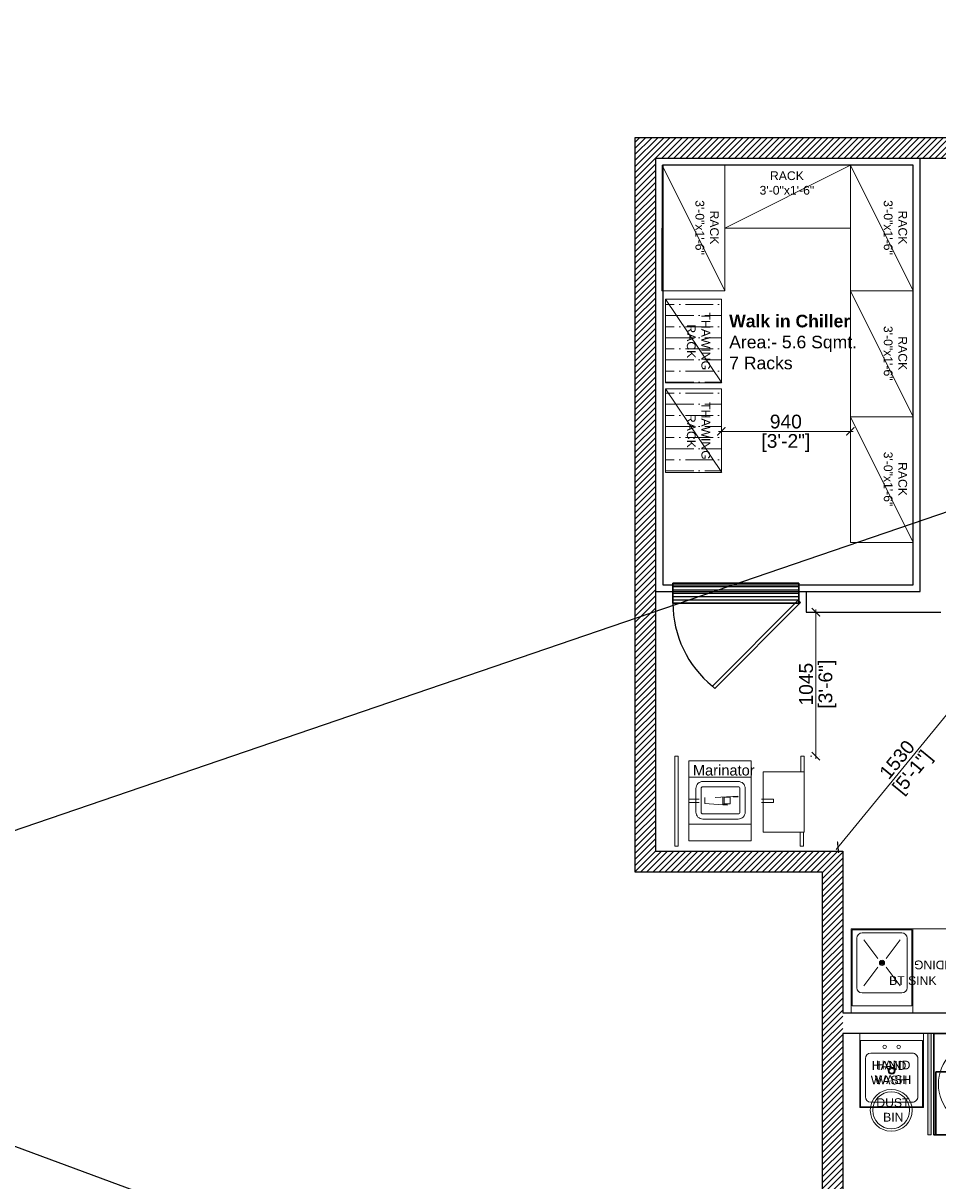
# Model space of a CAD drawing. Header units: millimetres. Extents: x -39166 to 36719, y -31650 to 11510.
# Tile 32 of 38: x 15086 to 21741, y 3093 to 11510. Entities that reach past the tile are written whole.
import ezdxf

# ---------------------------------------------------------------- set-up
doc = ezdxf.new("R2010")
doc.units = ezdxf.units.MM
doc.header["$LTSCALE"] = 500
doc.header["$MEASUREMENT"] = 0
doc.header["$PDMODE"] = 35
doc.header["$PDSIZE"] = -9
doc.linetypes.add('DOT2', pattern=[0.125, 0, -0.125])
doc.linetypes.add('L1-1 08-30-2012$0$HIDDENX2', pattern=[0.75, 0.5, -0.25])
for name, color, linetype, lineweight in [('02_EQUIPMENT-NON VEG', 1, 'Continuous', 0), ('02_EQUIPMENT-TEXT', 7, 'Continuous', 0), ('boh partition', 7, 'Continuous', 5), ('DIM', 7, 'Continuous', 9), ('equipment', 124, 'Continuous', 0), ('Equipment Name', 7, 'Continuous', 5), ('TEXT-1', 7, 'Continuous', 5)]:
    doc.layers.add(name, color=color, linetype=linetype, lineweight=lineweight)
doc.layers.add('cold room', color=5, linetype='Continuous')
doc.layers.add('elec fc text', color=7, linetype='Continuous')
doc.styles.get("Standard").update_dxf_attribs({"font": 'arial.ttf', "height": 100})
doc.dimstyles.new('FT-Mts', dxfattribs={"dimscale": 10, "dimtxt": 20, "dimasz": 6, "dimexe": 5, "dimexo": 5, "dimgap": 2, "dimtad": 0, "dimtoh": 1, "dimdec": 0, "dimzin": 9, "dimdsep": 46, "dimtxsty": 'Standard', "dimblk": 'ARCHTICK', "dimcen": 5, "dimdle": 2, "dimclrd": 256, "dimclre": 253, "dimclrt": 6, "dimadec": 0, "dimazin": 2, "dimtfac": 1, "dimtdec": 0, "dimtofl": 0, "dimtmove": 0, "dimatfit": 3, "dimfxl": 0, "dimtolj": 1, "dimtzin": 0, "dimlwd": -1, "dimlwe": 0, "dimarcsym": 0})

# ---------------------------------------------------------------- blocks, each defined once
blk = doc.blocks.new('fxf')
at = {"linetype": 'ByBlock', "lineweight": -2}
h = blk.add_hatch(dxfattribs=at)
h.set_pattern_fill('_USER', color=0, angle=1800, style=0, pattern_type=0)
h.set_pattern_definition([(180, (101897.2151, 47185.4761), (7e-16, 1), [])])
h.paths.add_polyline_path([(101163.29, 47190.13), (101200.79, 47190.13), (101200.79, 47184.13), (101163.29, 47184.13)])
h = blk.add_hatch(dxfattribs=at)
h.set_pattern_fill('_USER', color=0, angle=1800, style=0, pattern_type=0)
h.set_pattern_definition([(180, (101897.2151, 47185.4761), (7e-16, 1), [])])
h.paths.add_polyline_path([(101200.79, 47190.13), (101163.29, 47190.13), (101163.29, 47184.13), (101200.79, 47184.13)])
at = {"color": 0, "linetype": 'ByBlock', "lineweight": -2, "elevation": 0}
blk.add_lwpolyline([(101162.73, 47189.94), (101163.43, 47189.23), (101188.99, 47214.78), (101188.27, 47215.48)], close=True, dxfattribs=at)
at = {"color": 0, "linetype": 'ByBlock', "lineweight": -2}
for points in [[(101163.29, 47190.13), (101200.79, 47190.13), (101200.79, 47184.13), (101163.29, 47184.13), (101163.29, 47190.13)], [(101200.79, 47190.13), (101163.29, 47190.13), (101163.29, 47184.13), (101200.79, 47184.13), (101200.79, 47190.13)]]:
    blk.add_lwpolyline(points, dxfattribs=at)
blk.add_arc((101168.91, 47190.02, 0), 31.88, 0.1997, 50.9649, dxfattribs=at)
blk = doc.blocks.new('SSSSS')
at = {"layer": '02_EQUIPMENT-NON VEG'}
for p, q in [((-5340.21, -6682.99), (-5340.21, -6683.98)), ((-5335.7, -6682.99), (-5340.21, -6682.99)), ((-5335.7, -6683.98), (-5340.21, -6683.98)), ((-5314.42, -6683.14), (-5318.46, -6683.14)), ((-5314.42, -6684.13), (-5318.46, -6684.13)), ((-5314.42, -6683.14), (-5314.42, -6684.13)), ((-5326.91, -6691.79), (-5327.9, -6691.79)), ((-5327.9, -6695.19), (-5327.9, -6691.79)), ((-5326.91, -6695.19), (-5326.91, -6691.79)), ((-5338.86, -6698.19), (-5338.86, -6716.06)), ((-5335.14, -6698.19), (-5338.86, -6698.19)), ((-5335.14, -6698.19), (-5315.94, -6698.19)), ((-5334.19, -6716.06), (-5334.19, -6698.19)), ((-5320.69, -6698.19), (-5320.69, -6716.06)), ((-5315.94, -6698.19), (-5315.94, -6716.06)), ((-5328.79, -6701.99), (-5328.35, -6708.46)), ((-5328.65, -6701.91), (-5328.57, -6701.91)), ((-5328.57, -6701.91), (-5328.57, -6703.31)), ((-5328.57, -6706.31), (-5326.44, -6706.31)), ((-5326.66, -6711.46), (-5326.22, -6704.99)), ((-5326.44, -6706.31), (-5326.44, -6704.99)), ((-5326.44, -6704.99), (-5326.22, -6704.99)), ((-5328.35, -6711.46), (-5326.66, -6711.46)), ((-5327.9, -6713.06), (-5327.9, -6716.04)), ((-5326.91, -6713.06), (-5326.91, -6716.04)), ((-5338.86, -6716.06), (-5335.14, -6716.06)), ((-5319.66, -6716.06), (-5335.14, -6716.06)), ((-5315.94, -6716.06), (-5319.66, -6716.06)), ((-5340.21, -6720.03), (-5340.21, -6719.04)), ((-5314.42, -6719.04), (-5340.21, -6719.04)), ((-5314.42, -6720.03), (-5340.21, -6720.03)), ((-5314.42, -6720.03), (-5314.42, -6719.04))]:
    blk.add_line(p, q, dxfattribs=at)
for points in [[(-5335.7, -6694.7), (-5318.46, -6694.7), (-5318.46, -6682.99), (-5335.7, -6682.99)], [(-5328.43, -6704.18), (-5326.59, -6704.18), (-5326.59, -6705.87), (-5328.43, -6705.87)]]:
    blk.add_lwpolyline(points, close=True, dxfattribs=at)
for points in [[(-5330.97, -6713.97), (-5324.19, -6713.97, 0.414214), (-5322.2, -6711.99), (-5322.2, -6701.86, 0.414214), (-5324.19, -6699.88), (-5330.97, -6699.88, 0.414214), (-5332.96, -6701.86), (-5332.96, -6711.99, 0.414214)], [(-5330.97, -6712.48), (-5324.19, -6712.48, 0.414214), (-5323.69, -6711.99), (-5323.69, -6701.86, 0.414214), (-5324.19, -6701.37), (-5330.97, -6701.37, 0.414214), (-5331.47, -6701.86), (-5331.47, -6711.99, 0.414214)]]:
    blk.add_lwpolyline(points, format="xyb", close=True, dxfattribs=at)
at = {"layer": '02_EQUIPMENT-NON VEG', "insert": (-5337.67, -6714.86), "char_height": 3, "width": 16.1807, "attachment_point": 1, "rotation": 90}
blk.add_mtext('Marinator', dxfattribs=at)
blk = doc.blocks.new('THAW RACK')
h = blk.add_hatch()
h.set_pattern_fill('ANSI36', color=9, angle=45)
h.set_pattern_definition([(90, (-200696.1136, 150682.9515), (-3.175, 5.55625), [7.9375, -1.5875, 0, -1.5875])])
h.paths.add_polyline_path([(-24, 0), (0, 0), (0, -16), (-24, -16)])
at = {"extrusion": (0, 7.2486e-12, -1)}
blk.add_line((0, -16.12), (-24, 0), dxfattribs=at)
at = {"color": 0, "linetype": 'ByBlock', "lineweight": -2}
blk.add_lwpolyline([(-24, 0), (0, 0), (0, -16), (-24, -16)], close=True, dxfattribs=at)
blk = doc.blocks.new('A$Cc3a2d748')
blk.add_line((0, 0), (-457.1, 914.4))
blk.add_lwpolyline([(-457.2, 0), (-457.1, 914.4), (0.1, 914.4), (0, 0)], close=True)
blk = doc.blocks.new('_ArchTick')
at = {"color": 0, "linetype": 'ByBlock', "const_width": 0.15}
blk.add_lwpolyline([(-0.5, -0.5), (0.5, 0.5)], dxfattribs=at)
blk = doc.blocks.new('*D72')
at = {"layer": 'DEFPOINTS', "color": 0}
for p in [(20165.5, 8547.3), (21104.1, 8547.3), (21104.1, 8541.5)]:
    blk.add_point(p, dxfattribs=at)
at = {"layer": 'DIM'}
blk.add_line((20145.5, 8541.5), (21124.1, 8541.5), dxfattribs=at)
at = {"layer": 'DIM', "color": 253, "linetype": 'DOT2', "lineweight": 0}
for p, q in [((20165.5, 8497.3), (20165.5, 8491.5)), ((21104.1, 8497.3), (21104.1, 8491.5))]:
    blk.add_line(p, q, dxfattribs=at)
at = {"layer": 'DIM', "xscale": 60, "yscale": 60, "zscale": 60, "rotation": 180}
blk.add_blockref('_ArchTick', (20165.5, 8541.5), dxfattribs=at)
at = {"layer": 'DIM', "xscale": 60, "yscale": 60, "zscale": 60}
blk.add_blockref('_ArchTick', (21104.1, 8541.5), dxfattribs=at)
at = {"layer": 'DIM', "color": 0, "char_height": 100, "attachment_point": 5}
for s, insert in [('\\A1;940', (20634.8, 8612.6)), ('\\A1;[3\'-2"]', (20634.8, 8457.4))]:
    blk.add_mtext(s, dxfattribs=dict(at, insert=insert))
blk = doc.blocks.new('HAND WASH')
for p, q in [((-18.25, 0), (0, 0)), ((-18.25, -21.25), (-18.25, 0)), ((0, 0), (-18.25, 0)), ((-18.25, 0), (-18.25, -21.25)), ((0, 0), (0, -21.25)), ((0, -21.25), (0, 0)), ((-18, -21), (-18, -2)), ((-0.25, -2), (-18, -2)), ((-0.25, -2), (-18, -2)), ((-18, -2), (-18, -21)), ((-0.25, -2), (-0.25, -21)), ((-0.25, -21), (-0.25, -2)), ((-15.12, -5.67), (-3.12, -5.67)), ((-3.12, -5.67), (-15.12, -5.67)), ((-16.62, -18.17), (-16.62, -7.17)), ((-16.62, -7.17), (-16.62, -18.17)), ((-1.62, -7.17), (-1.62, -18.17)), ((-1.62, -18.17), (-1.62, -7.17)), ((-3.12, -19.67), (-15.12, -19.67)), ((-15.12, -19.67), (-3.12, -19.67)), ((0, -21.25), (-18.25, -21.25)), ((-18.25, -21.25), (0, -21.25)), ((-0.25, -21), (-18, -21)), ((-18, -21), (-0.25, -21))]:
    blk.add_line(p, q)
for centre, radius in [((-11.12, -3.84), 0.5), ((-7.12, -3.84), 0.5), ((-9.12, -10.67), 1), ((-9.12, -10.67), 0.75), ((-9.25, -22.02), 6), ((-9.25, -22.02), 5.29)]:
    blk.add_circle(centre, radius)
for centre, start, end in [((-15.12, -7.17), 90, 180), ((-15.12, -7.17), 90, 180), ((-3.12, -7.17), 0, 90), ((-3.12, -7.17), 360, 90), ((-15.12, -18.17), 180, 270), ((-15.12, -18.17), 180, 270), ((-3.12, -18.17), 270, 360), ((-3.12, -18.17), 270, 0)]:
    blk.add_arc(centre, 1.5, start, end)
at = {"layer": '02_EQUIPMENT-TEXT', "char_height": 2.5, "width": 23.7081, "attachment_point": 1}
for s, insert in [('{\\W7.357179; }HAND \\P{\\W6.984595; }WASH', (-20.77, -7.81)), ('{\\W7.492504; }DUST\\P{\\W9.496019; }BIN', (-20.77, -18.56))]:
    blk.add_mtext(s, dxfattribs=dict(at, insert=insert))
blk = doc.blocks.new('Rice Cooker_01')
for p, q in [((13951.43, -423), (13951.43, -410.2)), ((13953.9, -407.74), (13966.69, -407.74)), ((13969.16, -410.2), (13969.16, -423)), ((13955.11, -411.41), (13959.08, -415.38)), ((13965.48, -411.41), (13961.51, -415.38)), ((13955.11, -421.79), (13959.08, -417.82)), ((13965.48, -421.79), (13961.51, -417.82)), ((13966.69, -425.46), (13953.9, -425.46))]:
    blk.add_line(p, q)
at = {"lineweight": 30}
blk.add_lwpolyline([(13971.67, -404.26), (13923.67, -404.26), (13923.67, -433.26), (13971.67, -433.26), (13971.67, -404.26)], dxfattribs=at)
at = {"color": 0, "lineweight": 30}
blk.add_lwpolyline([(13924.3, -422.26), (13924.3, -404.26), (13951.3, -404.26), (13951.3, -422.26)], close=True, dxfattribs=at)
at = {"linetype": 'L1-1 08-30-2012$0$HIDDENX2', "lineweight": 30, "const_width": 0.15}
blk.add_lwpolyline([(13935.67, -416.27), (13935.67, -404.26), (13971.67, -404.26), (13971.67, -416.27)], close=True, dxfattribs=at)
at = {"extrusion": (0, 0, -1)}
for centre, major_axis, start_param, end_param in [((13937, -418.74), (8.49, -8.49), 4.712389, 10.995574), ((13953.9, -410.2), (1.74, -1.74), 2.356189, 3.926986), ((13966.69, -410.2), (1.74, 1.74), 5.497782, 7.068578), ((13960.29, -416.6), (0.529, -0.529), 4.712389, 10.995574), ((13959.86, -416.6), (0.0784, -0.0784), 4.712389, 10.995574), ((13960.08, -416.22), (0.0784, 0.0784), 4.712389, 10.995574), ((13960.08, -416.98), (0.0784, -0.0784), 4.712389, 10.995574), ((13960.29, -416.6), (0.0784, -0.0784), 4.712389, 10.995574), ((13960.51, -416.22), (0.0784, 0.0784), 4.712389, 10.995574), ((13960.51, -416.98), (0.0784, -0.0784), 4.712389, 10.995574), ((13960.73, -416.6), (0.0784, 0.0784), 4.712389, 10.995574), ((13953.9, -423), (1.74, 1.74), 2.356189, 3.926986), ((13966.69, -423), (1.74, -1.74), -0.785403, 0.785393)]:
    blk.add_ellipse(centre, major_axis=major_axis, ratio=1, start_param=start_param, end_param=end_param, dxfattribs=at)
blk = doc.blocks.new('BT SINK')
for p, q in [((-16.33, 0), (-34, 0)), ((-34, 0), (-34, -24)), ((-16.33, 0), (-16.33, -24)), ((-16.58, -2), (-33.75, -2)), ((-33.75, -2), (-33.75, -23.75)), ((-16.58, -23.75), (-16.58, -2)), ((-16.33, -24), (-16.33, 0)), ((-19.45, -5.68), (-30.88, -5.67)), ((-32.38, -7.17), (-32.38, -21.39)), ((-30.35, -7.72), (-26.38, -13.07)), ((-19.98, -7.72), (-23.95, -13.07)), ((-17.95, -21.39), (-17.95, -7.18)), ((-30.35, -20.85), (-26.38, -15.5)), ((-19.98, -20.85), (-23.95, -15.5)), ((-30.88, -22.89), (-19.45, -22.89)), ((-33.75, -23.75), (-16.58, -23.75))]:
    blk.add_line(p, q)
blk.add_lwpolyline([(-34, 0), (0, 0), (0, -24), (-34, -24)], close=True)
for centre, radius in [((-25.16, -14.28), 0.748), ((-25.6, -14.28), 0.111), ((-25.38, -13.9), 0.111), ((-25.38, -14.67), 0.111), ((-25.16, -14.28), 0.111), ((-24.95, -13.9), 0.111), ((-24.95, -14.67), 0.111), ((-24.73, -14.28), 0.111)]:
    blk.add_circle(centre, radius)
for centre, start, end in [((-30.88, -7.17), 90, 180), ((-19.45, -7.18), 0, 90), ((-30.88, -21.39), 180, 270), ((-19.45, -21.39), 270, 0)]:
    blk.add_arc(centre, 1.5, start, end)
blk = doc.blocks.new('*U57')
at = {"layer": 'boh partition'}
h = blk.add_hatch(color=256, dxfattribs=at)
h.dxf.hatch_style = 1
h.paths.add_polyline_path([(-22.5, 1049.9), (2.9, 1049.9), (0.9, 313.4), (-24.5, 313.4)])
blk.add_lwpolyline([(-22.5, 1049.9), (2.9, 1049.9), (0.9, 313.4), (-24.5, 313.4)], close=True, dxfattribs=at)
blk = doc.blocks.new('*D81')
at = {"layer": 'DEFPOINTS', "color": 0}
for p in [(22018.1, 6674.3), (21014.5, 5517.7), (21048.9, 5489.5)]:
    blk.add_point(p, dxfattribs=at)
at = {"layer": 'DIM', "color": 253, "linetype": 'DOT2', "lineweight": 0}
for p, q in [((21979.4, 6706), (21945, 6734.1)), ((21010.2, 5521.2), (20975.8, 5549.3))]:
    blk.add_line(p, q, dxfattribs=at)
at = {"layer": 'DIM'}
blk.add_line((21996.3, 6717.9), (21001.8, 5502.2), dxfattribs=at)
at = {"layer": 'DIM', "xscale": 60, "yscale": 60, "zscale": 60}
for p, rotation in [((21983.7, 6702.5), 50.7163668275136), ((21014.5, 5517.7), 230.7163668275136)]:
    blk.add_blockref('_ArchTick', p, dxfattribs=dict(at, rotation=rotation))
at = {"layer": 'DIM', "color": 0, "char_height": 100, "attachment_point": 5, "rotation": 50.71637}
for s, insert in [('\\A1;1530', (21444, 6155.1)), ('\\A1;[5\'-1"]', (21564.2, 6056.8))]:
    blk.add_mtext(s, dxfattribs=dict(at, insert=insert))
blk = doc.blocks.new('*D74')
at = {"layer": 'DEFPOINTS', "color": 0}
for p in [(20934, 7227), (20767.9, 6180.4), (20853.5, 6180.4)]:
    blk.add_point(p, dxfattribs=at)
at = {"layer": 'DIM'}
blk.add_line((20853.5, 7247), (20853.5, 6160.4), dxfattribs=at)
at = {"layer": 'DIM', "color": 253, "linetype": 'DOT2', "lineweight": 0}
for p, q in [((20884, 7227), (20803.5, 7227)), ((20817.9, 6180.4), (20903.5, 6180.4))]:
    blk.add_line(p, q, dxfattribs=at)
at = {"layer": 'DIM', "xscale": 60, "yscale": 60, "zscale": 60}
for p, rotation in [((20853.5, 7227), 90), ((20853.5, 6180.4), 270)]:
    blk.add_blockref('_ArchTick', p, dxfattribs=dict(at, rotation=rotation))
at = {"layer": 'DIM', "color": 0, "char_height": 100, "attachment_point": 5, "rotation": 90}
for s, insert in [('\\A1;1045', (20782.4, 6703.7)), ('\\A1;[3\'-6"]', (20937.6, 6703.7))]:
    blk.add_mtext(s, dxfattribs=dict(at, insert=insert))

msp = doc.modelspace()

# ---------------------------------------------------------------- hatches: boundary and pattern name
at = {"layer": 'TEXT-1', "ltscale": 0.05}
h = msp.add_hatch(dxfattribs=at)
h.set_pattern_fill('ANSI31', color=251, scale=250)
h.set_pattern_definition([(45, (21665.5, 0), (-22.09709, 22.09709), [])])
h.paths.add_polyline_path([(24886.42, 10677.01), (19536.42, 10677.01), (19536.42, 5339.51), (20898.92, 5339.51), (20898.92, -1672.99), (29448.92, -1672.99), (29448.92, 1702.01), (27611.42, 1702.01), (27611.42, 5652.01), (26836.42, 5652.01), (26836.42, 10677.01), (25786.42, 10677.01), (25786.42, 10527.01), (26686.42, 10527.01), (26686.42, 5502.01), (27461.42, 5502.01), (27461.42, 4227.01), (27461.42, 4077.01), (27461.42, 1552.01), (29298.92, 1552.01), (29298.92, -622.99), (29298.92, -772.99), (29298.92, -1522.99), (26323.92, -1522.99), (26248.92, -1522.99), (22098.92, -1522.99), (22023.92, -1522.99), (21048.92, -1522.99), (21048.92, 889.51), (22958.41, 889.51), (22958.43, 1039.51), (21048.92, 1039.51), (21048.92, 4164.51), (21048.92, 4314.51), (21048.92, 5489.51), (19686.42, 5489.51), (19686.42, 7227.01), (19686.42, 7377.01), (19686.42, 10527.01), (21486.42, 10527.01), (21636.42, 10527.01), (24886.42, 10527.01)])

# ---------------------------------------------------------------- linework, layer by layer
at = {"ltscale": 0.05}
for p, q in [((32204, 11510), (-13082, -3967)), ((-5789, 11024), (36719, -4661))]:
    msp.add_line(p, q, dxfattribs=at)
for p, q in [((24886.42, 10677.01), (19536.42, 10677.01)), ((19536.42, 10677.01), (19536.42, 5339.51)), ((21486.42, 10527.01), (19686.42, 10527.01)), ((19686.42, 10527.01), (19686.42, 7377.01)), ((21636.42, 10527.01), (21486.42, 10527.01)), ((21611.42, 7377.01), (21611.42, 10527.01)), ((24886.42, 10527.01), (21636.42, 10527.01)), ((19686.42, 7377.01), (19686.42, 7227.01)), ((20782.44, 7377.01), (20782.44, 7227.01)), ((20782.44, 7377.01), (21611.42, 7377.01)), ((19686.42, 7227.01), (19686.42, 5489.51)), ((20782.44, 7227.01), (21761.42, 7227.01)), ((19686.42, 5489.51), (21048.92, 5489.51)), ((21048.92, 5489.51), (21048.92, 4314.51)), ((19536.42, 5339.51), (20898.92, 5339.51)), ((20898.92, 5339.51), (20898.92, -1672.99)), ((21048.92, 4314.51), (25498.92, 4314.51)), ((21048.92, 4164.51), (21048.92, 1039.51)), ((25498.92, 4164.51), (21048.92, 4164.51))]:
    msp.add_line(p, q)
at = {"layer": 'cold room'}
for points in [[(19686.42, 7377.01), (21611.42, 7377.01), (21611.42, 10527.01), (19686.42, 10527.01)], [(19738.82, 7427.01), (21561.42, 7427.01), (21561.42, 10477.01), (19738.82, 10477.01)]]:
    msp.add_lwpolyline(points, close=True, dxfattribs=at)

# ---------------------------------------------------------------- block references
at = {"rotation": 0.1521783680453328}
msp.add_blockref('*U57', (21692.95, 3114.48), dxfattribs=at)
at = {"layer": '02_EQUIPMENT-NON VEG', "xscale": 25.4, "yscale": 25.4, "zscale": 25.4, "rotation": 269.9999999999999}
msp.add_blockref('SSSSS', (190515.81, -129460.84), dxfattribs=at)
at = {"layer": 'elec fc text', "xscale": 24.42793185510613, "yscale": 24.42793185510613, "zscale": 24.42793185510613, "rotation": 180}
msp.add_blockref('fxf', (2491938.72, 1160049.51), dxfattribs=at)
at = {"layer": 'equipment'}
for p in [(20190.94, 9562.61), (21561.36, 9562.61), (21561.3, 8648.21), (21561.24, 7733.81)]:
    msp.add_blockref('A$Cc3a2d748', p, dxfattribs=at)
at = {"layer": 'equipment', "rotation": 90}
msp.add_blockref('A$Cc3a2d748', (21104.24, 10477.01), dxfattribs=at)
at = {"layer": 'equipment', "yscale": 25.4, "zscale": 25.4}
for name, p, xscale, rotation in [('THAW RACK', (19759.1, 8894.04), -25.4, 89.99615611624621), ('THAW RACK', (19759.1, 8242.54), -25.4, 89.99615611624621), ('BT SINK', (21973.52, 4314.51, -5.16), -25.40000000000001, 179.9961561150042), ('HAND WASH', (21636.27, 4164.5), 25.4, 359.9961561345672), ('Rice Cooker_01', (-331951.1, -6810.33), -25.40000000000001, 179.9951695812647)]:
    msp.add_blockref(name, p, dxfattribs=dict(at, xscale=xscale, rotation=rotation))

# ---------------------------------------------------------------- texts
at = {"layer": 'Equipment Name'}
for s, insert, char_height, width, attachment_point, rotation in [('RACK\\P3\'-0"x1\'-6"', (20642.53, 10432.58), 63.5, 827.4154, 2, 359.996156), ('RACK\\P3\'-0"x1\'-6"', (20146.5, 10024.31), 63.5, 827.4154, 2, 269.996156), ('RACK\\P3\'-0"x1\'-6"', (21516.92, 10024.31), 63.5, 827.4154, 2, 269.996156), ('THAWING \\PRACK', (19913.97, 9196.7), 63.5, 502.9947, 8, 269.996156), ('\\pt0;{\\fArial|b1|i0|c0|p34;Walk in Chiller\\P}Area:- 5.6 Sqmt.\\P7 Racks', (20222.63, 8992), 91.44, 1909.5806, 7, 359.996156), ('RACK\\P3\'-0"x1\'-6"', (21516.86, 9109.91), 63.5, 827.4154, 2, 269.996156), ('THAWING \\PRACK', (19913.97, 8545.2), 63.5, 502.9947, 8, 269.996156), ('RACK\\P3\'-0"x1\'-6"', (21516.8, 8195.51), 63.5, 827.4154, 2, 269.996156), ('BT SINK', (21558.77, 4580.5, -5.16), 63.5, 626.8928, 2, 359.996156)]:
    msp.add_mtext(s, dxfattribs=dict(at, insert=insert, char_height=char_height, width=width, attachment_point=attachment_point, rotation=rotation))
at = {"layer": 'Equipment Name', "ltscale": 10, "char_height": 63.5, "width": 249.451}
for s, insert, attachment_point, rotation in [('LANDING', (21764.08, 4630.73, -5.16), 2, 179.996156), ('HAND WASH', (21385.89, 3792.66), 8, 359.996156)]:
    msp.add_mtext(s, dxfattribs=dict(at, insert=insert, attachment_point=attachment_point, rotation=rotation))

# ---------------------------------------------------------------- dimensions: what is measured, and where the dimension line sits
at = {"layer": 'DIM'}
dim = msp.add_linear_dim(base=(21104.09, 8541.5), p1=(20165.52, 8547.31), p2=(21104.09, 8547.25), dimstyle='FT-Mts', override={"dimtxt": 8, "dimtad": 1, "dimtoh": 0, "dimrnd": 5, "dimpost": '\\X', "dimclrt": 0, "dimfxl": 2}, dxfattribs=at)
dim.commit()
dim.dimension.update_dxf_attribs({"geometry": '*D72', "text_midpoint": (20634.8, 8541.5)})
dim = msp.add_linear_dim(base=(20853.5, 6180.44), p1=(20934, 7227.01), p2=(20767.94, 6180.44), angle=90, dimstyle='FT-Mts', override={"dimtxt": 8, "dimtad": 1, "dimtoh": 0, "dimrnd": 5, "dimpost": '\\X', "dimclrt": 0, "dimfxl": 2}, dxfattribs=at)
dim.commit()
dim.dimension.update_dxf_attribs({"geometry": '*D74', "text_midpoint": (20853.5, 6703.72)})
dim = msp.add_aligned_dim(p1=(22018.09, 6674.3), p2=(21048.92, 5489.51), distance=-44.49, dimstyle='FT-Mts', override={"dimtxt": 8, "dimtad": 1, "dimtoh": 0, "dimrnd": 5, "dimpost": '\\X', "dimclrt": 0, "dimfxl": 2}, dxfattribs=at)
dim.commit()
dim.dimension.update_dxf_attribs({"geometry": '*D81', "text_midpoint": (21499.07, 6110.07)})

doc.saveas('drawing.dxf')
